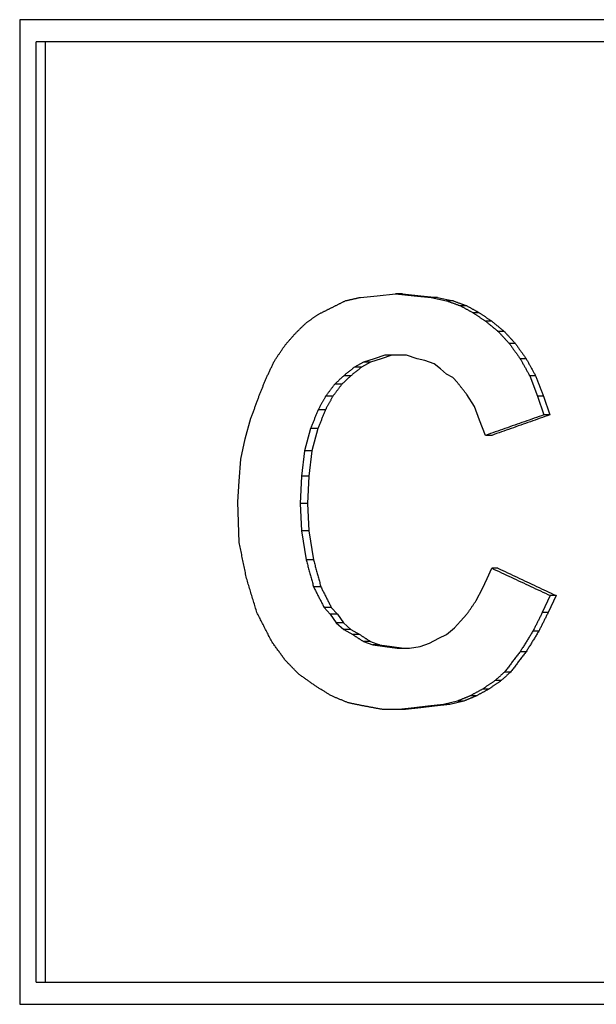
# Model space of a CAD drawing. Header units: millimetres. Extents: x 66 to 3962, y 36 to 312.
# Tile 3 of 9: x 317.32 to 321.12, y 208.27 to 214.77. Entities that reach past the tile are written whole.
import ezdxf

# ---------------------------------------------------------------- set-up
doc = ezdxf.new("R2010")
doc.units = ezdxf.units.MM
doc.layers.add('DETAIL', color=2, linetype='Continuous')

msp = doc.modelspace()

# ---------------------------------------------------------------- linework, layer by layer
at = {"layer": 'DETAIL'}
for p, q in [((317.3214, 214.7679), (317.3214, 208.2743)), ((332.7018, 214.7679), (317.3214, 214.7679)), ((332.5675, 214.6216), (317.4289, 214.6216)), ((317.4289, 208.4203), (317.4289, 214.6216)), ((317.4892, 214.6216), (317.4892, 208.4203)), ((319.568, 212.9366), (319.6788, 212.9477)), ((319.6788, 212.9477), (319.8, 212.9592)), ((319.8446, 212.9592), (319.8, 212.9592)), ((319.8, 212.9592), (319.9218, 212.9477)), ((319.8446, 212.9592), (319.9656, 212.9477)), ((319.9218, 212.9477), (320.0336, 212.9366)), ((319.9656, 212.9477), (320.0767, 212.9366)), ((320.0767, 212.9366), (320.0336, 212.9366)), ((320.0336, 212.9366), (320.1358, 212.9141)), ((320.0767, 212.9366), (320.1782, 212.9141)), ((320.1782, 212.9141), (320.1358, 212.9141)), ((320.2701, 212.8805), (320.2283, 212.8805)), ((320.3517, 212.8354), (320.3105, 212.8354)), ((320.434, 212.7792), (320.3933, 212.7792)), ((320.5161, 212.712), (320.476, 212.712)), ((320.5883, 212.6333), (320.5486, 212.6333)), ((319.7292, 212.5546), (319.6586, 212.5321)), ((319.7743, 212.5546), (319.7041, 212.5321)), ((319.8, 212.5546), (319.7292, 212.5546)), ((319.871, 212.5546), (319.8, 212.5546)), ((319.9418, 212.5321), (319.871, 212.5546)), ((319.5882, 212.5095), (319.5282, 212.4759)), ((319.5746, 212.4759), (319.5282, 212.4759)), ((319.6342, 212.5095), (319.5746, 212.4759)), ((319.6586, 212.5321), (319.5882, 212.5095)), ((319.6342, 212.5095), (319.5882, 212.5095)), ((319.7041, 212.5321), (319.6342, 212.5095)), ((319.9931, 212.521), (319.9418, 212.5321)), ((320.0541, 212.4985), (319.9931, 212.521)), ((320.0952, 212.4649), (320.0541, 212.4985)), ((320.6606, 212.5321), (320.6214, 212.5321)), ((319.505, 212.4198), (319.4581, 212.4198)), ((320.1358, 212.4308), (320.0952, 212.4649)), ((320.177, 212.4087), (320.1358, 212.4308)), ((320.2077, 212.3747), (320.177, 212.4087)), ((320.7225, 212.4198), (320.6837, 212.4198)), ((320.6837, 212.4198), (320.7359, 212.2849)), ((319.4453, 212.3636), (319.398, 212.3636)), ((319.3861, 212.2849), (319.3385, 212.2849)), ((320.321, 212.2177), (320.2696, 212.296)), ((320.7743, 212.2849), (320.7359, 212.2849)), ((320.7359, 212.2849), (320.7778, 212.1615)), ((320.7743, 212.2849), (320.816, 212.1615)), ((320.3519, 212.1275), (320.321, 212.2177)), ((319.3368, 212.1952), (319.2888, 212.1952)), ((320.816, 212.1615), (320.7778, 212.1615)), ((318.8077, 212.0042), (318.8463, 212.139)), ((320.3933, 212.0267), (320.3519, 212.1275)), ((319.2393, 212.0714), (319.1996, 211.9255)), ((319.2876, 212.0714), (319.2393, 212.0714)), ((319.2876, 212.0714), (319.2482, 211.9255)), ((320.434, 212.0267), (320.3933, 212.0267)), ((318.7783, 211.8693), (318.8077, 212.0042)), ((319.1996, 211.9255), (319.1797, 211.757)), ((319.2482, 211.9255), (319.1996, 211.9255)), ((319.2482, 211.9255), (319.2285, 211.757)), ((318.7687, 211.7234), (318.7783, 211.8693)), ((319.1797, 211.757), (319.17, 211.5771)), ((319.2285, 211.757), (319.1797, 211.757)), ((319.2285, 211.757), (319.2188, 211.5771)), ((318.7592, 211.5885), (318.7687, 211.7234)), ((318.7687, 211.3189), (318.7592, 211.5885)), ((319.2188, 211.5771), (319.17, 211.5771)), ((319.17, 211.5771), (319.1797, 211.3976)), ((319.2188, 211.5771), (319.2285, 211.3976)), ((319.2285, 211.3976), (319.1797, 211.3976)), ((319.1797, 211.3976), (319.2097, 211.2066)), ((319.2285, 211.3976), (319.2582, 211.2066)), ((319.2582, 211.2066), (319.2097, 211.2066)), ((320.4035, 211.0828), (320.4344, 211.1504)), ((320.4748, 211.1504), (320.4344, 211.1504)), ((320.3726, 211.0156), (320.4035, 211.0828)), ((319.3074, 211.0266), (319.2592, 211.0266)), ((320.3312, 210.9369), (320.3726, 211.0156)), ((320.8194, 210.9705), (320.7671, 210.8582)), ((320.8573, 210.9705), (320.8053, 210.8582)), ((320.8573, 210.9705), (320.8194, 210.9705)), ((319.376, 210.8918), (319.3283, 210.8918)), ((319.3283, 210.8918), (319.3682, 210.8471)), ((319.4157, 210.8471), (319.3682, 210.8471)), ((319.3682, 210.8471), (319.4082, 210.7909)), ((319.376, 210.8918), (319.4157, 210.8471)), ((319.4157, 210.8471), (319.4554, 210.7909)), ((320.2283, 210.802), (320.2696, 210.8471)), ((320.8053, 210.8582), (320.7671, 210.8582)), ((319.4554, 210.7909), (319.4082, 210.7909)), ((319.4082, 210.7909), (319.4581, 210.7459)), ((319.4554, 210.7909), (319.505, 210.7459)), ((320.1871, 210.7569), (320.2283, 210.802)), ((319.505, 210.7459), (319.4581, 210.7459)), ((319.4581, 210.7459), (319.5179, 210.7122)), ((319.505, 210.7459), (319.5644, 210.7122)), ((320.1358, 210.7122), (320.1871, 210.7569)), ((320.7433, 210.7344), (320.7047, 210.7344)), ((319.5644, 210.7122), (319.5179, 210.7122)), ((319.6342, 210.6672), (319.5882, 210.6672)), ((319.5882, 210.6672), (319.6487, 210.6446)), ((319.6342, 210.6672), (319.6943, 210.6446)), ((319.9622, 210.6336), (320.0236, 210.6561)), ((320.0236, 210.6561), (320.0847, 210.6897)), ((320.0847, 210.6897), (320.1358, 210.7122)), ((319.6943, 210.6446), (319.6487, 210.6446)), ((319.6487, 210.6446), (319.7292, 210.6336)), ((319.6943, 210.6446), (319.7743, 210.6336)), ((319.7292, 210.6336), (319.81, 210.6221)), ((319.7743, 210.6336), (319.8545, 210.6221)), ((319.81, 210.6221), (319.891, 210.6221)), ((319.891, 210.6221), (319.9622, 210.6336)), ((320.6606, 210.5999), (320.6214, 210.5999)), ((320.557, 210.4651), (320.5172, 210.4651)), ((320.4955, 210.4089), (320.4552, 210.4089)), ((320.4134, 210.3528), (320.3726, 210.3528)), ((320.2077, 210.2741), (320.1153, 210.2516)), ((320.2496, 210.2741), (320.1578, 210.2516)), ((320.2496, 210.2741), (320.2077, 210.2741)), ((320.3312, 210.3077), (320.2898, 210.3077)), ((319.8203, 210.2179), (319.7189, 210.2179)), ((319.9218, 210.229), (319.8203, 210.2179)), ((319.8648, 210.2179), (319.8203, 210.2179)), ((319.9656, 210.229), (319.8648, 210.2179)), ((320.0132, 210.2401), (319.9218, 210.229)), ((319.9656, 210.229), (319.9218, 210.229)), ((320.0564, 210.2401), (319.9656, 210.229)), ((320.1153, 210.2516), (320.0132, 210.2401)), ((320.1578, 210.2516), (320.0564, 210.2401)), ((320.1578, 210.2516), (320.1153, 210.2516)), ((317.4289, 208.4203), (332.5675, 208.4203)), ((317.3214, 208.2743), (332.7018, 208.2743))]:
    msp.add_line(p, q, dxfattribs=at)
at = {"layer": 'DETAIL', "flags": 128}
for points in [[(319.4679, 212.9141), (319.4721, 212.915), (319.4762, 212.9159), (319.4804, 212.9169), (319.4846, 212.9178), (319.4887, 212.9188), (319.4929, 212.9197), (319.4971, 212.9206), (319.5012, 212.9216), (319.5054, 212.9225), (319.5096, 212.9234), (319.5137, 212.9244), (319.5179, 212.9253), (319.5221, 212.9263), (319.5263, 212.9272), (319.5304, 212.9281), (319.5346, 212.9291), (319.5388, 212.93), (319.543, 212.931), (319.5471, 212.9319), (319.5513, 212.9328), (319.5555, 212.9338), (319.5597, 212.9347), (319.5638, 212.9357), (319.568, 212.9366)], [(319.2888, 212.8243), (319.2926, 212.8262), (319.2963, 212.828), (319.3, 212.8299), (319.3037, 212.8317), (319.3075, 212.8336), (319.3112, 212.8355), (319.3149, 212.8373), (319.3186, 212.8392), (319.3224, 212.841), (319.3261, 212.8429), (319.3298, 212.8448), (319.3336, 212.8466), (319.3373, 212.8485), (319.341, 212.8504), (319.3448, 212.8522), (319.3485, 212.8541), (319.3522, 212.8559), (319.356, 212.8578), (319.3597, 212.8597), (319.3635, 212.8615), (319.3672, 212.8634), (319.3709, 212.8652), (319.3747, 212.8671), (319.3784, 212.869)], [(319.3784, 212.869), (319.3821, 212.8708), (319.3859, 212.8727), (319.3896, 212.8746), (319.3933, 212.8765), (319.397, 212.8784), (319.4008, 212.8802), (319.4045, 212.8821), (319.4082, 212.884), (319.4119, 212.8859), (319.4157, 212.8877), (319.4194, 212.8896), (319.4231, 212.8915), (319.4269, 212.8934), (319.4306, 212.8953), (319.4343, 212.8971), (319.438, 212.899), (319.4418, 212.9009), (319.4455, 212.9028), (319.4492, 212.9047), (319.453, 212.9065), (319.4567, 212.9084), (319.4604, 212.9103), (319.4642, 212.9122), (319.4679, 212.9141)], [(320.1358, 212.9141), (320.1397, 212.9127), (320.1435, 212.9113), (320.1474, 212.9099), (320.1512, 212.9085), (320.1551, 212.9071), (320.1589, 212.9057), (320.1628, 212.9043), (320.1666, 212.9029), (320.1705, 212.9015), (320.1743, 212.9001), (320.1782, 212.8987), (320.182, 212.8973), (320.1859, 212.8959), (320.1897, 212.8945), (320.1936, 212.8931), (320.1975, 212.8917), (320.2013, 212.8903), (320.2052, 212.8889), (320.209, 212.8875), (320.2129, 212.8861), (320.2167, 212.8847), (320.2206, 212.8833), (320.2244, 212.8819), (320.2283, 212.8805)], [(320.1782, 212.9141), (320.1821, 212.9127), (320.1859, 212.9113), (320.1897, 212.9099), (320.1935, 212.9085), (320.1973, 212.9071), (320.2012, 212.9057), (320.205, 212.9043), (320.2088, 212.9029), (320.2126, 212.9015), (320.2165, 212.9001), (320.2203, 212.8987), (320.2241, 212.8973), (320.2279, 212.8959), (320.2318, 212.8945), (320.2356, 212.8931), (320.2394, 212.8917), (320.2433, 212.8903), (320.2471, 212.8889), (320.2509, 212.8875), (320.2548, 212.8861), (320.2586, 212.8847), (320.2624, 212.8833), (320.2662, 212.8819), (320.2701, 212.8805)], [(320.2283, 212.8805), (320.2317, 212.8786), (320.2351, 212.8767), (320.2386, 212.8748), (320.242, 212.8729), (320.2454, 212.8711), (320.2488, 212.8692), (320.2523, 212.8673), (320.2557, 212.8654), (320.2591, 212.8635), (320.2625, 212.8617), (320.266, 212.8598), (320.2694, 212.8579), (320.2728, 212.856), (320.2762, 212.8541), (320.2797, 212.8523), (320.2831, 212.8504), (320.2865, 212.8485), (320.2899, 212.8466), (320.2934, 212.8447), (320.2968, 212.8429), (320.3002, 212.841), (320.3036, 212.8391), (320.3071, 212.8372), (320.3105, 212.8354)], [(320.2701, 212.8805), (320.2735, 212.8786), (320.2769, 212.8767), (320.2803, 212.8748), (320.2837, 212.8729), (320.2871, 212.8711), (320.2905, 212.8692), (320.2939, 212.8673), (320.2973, 212.8654), (320.3007, 212.8635), (320.3041, 212.8617), (320.3075, 212.8598), (320.3109, 212.8579), (320.3143, 212.856), (320.3177, 212.8541), (320.3211, 212.8523), (320.3245, 212.8504), (320.3279, 212.8485), (320.3313, 212.8466), (320.3347, 212.8447), (320.3381, 212.8429), (320.3415, 212.841), (320.3449, 212.8391), (320.3483, 212.8372), (320.3517, 212.8354)], [(319.2097, 212.7682), (319.213, 212.7705), (319.2163, 212.7728), (319.2196, 212.7752), (319.2229, 212.7775), (319.2262, 212.7798), (319.2295, 212.7822), (319.2327, 212.7845), (319.236, 212.7869), (319.2393, 212.7892), (319.2426, 212.7915), (319.2459, 212.7939), (319.2492, 212.7962), (319.2525, 212.7986), (319.2558, 212.8009), (319.2591, 212.8032), (319.2624, 212.8056), (319.2657, 212.8079), (319.269, 212.8103), (319.2723, 212.8126), (319.2756, 212.8149), (319.2789, 212.8173), (319.2822, 212.8196), (319.2855, 212.822), (319.2888, 212.8243)], [(320.3105, 212.8354), (320.314, 212.833), (320.3174, 212.8307), (320.3208, 212.8283), (320.3243, 212.826), (320.3277, 212.8237), (320.3312, 212.8213), (320.3346, 212.819), (320.3381, 212.8166), (320.3415, 212.8143), (320.345, 212.812), (320.3484, 212.8096), (320.3519, 212.8073), (320.3553, 212.8049), (320.3588, 212.8026), (320.3622, 212.8003), (320.3657, 212.7979), (320.3692, 212.7956), (320.3726, 212.7932), (320.3761, 212.7909), (320.3795, 212.7886), (320.383, 212.7862), (320.3864, 212.7839), (320.3899, 212.7815), (320.3933, 212.7792)], [(320.3517, 212.8354), (320.3552, 212.833), (320.3586, 212.8307), (320.362, 212.8283), (320.3654, 212.826), (320.3689, 212.8237), (320.3723, 212.8213), (320.3757, 212.819), (320.3791, 212.8166), (320.3826, 212.8143), (320.386, 212.812), (320.3894, 212.8096), (320.3929, 212.8073), (320.3963, 212.8049), (320.3997, 212.8026), (320.4031, 212.8003), (320.4066, 212.7979), (320.41, 212.7956), (320.4134, 212.7932), (320.4169, 212.7909), (320.4203, 212.7886), (320.4237, 212.7862), (320.4272, 212.7839), (320.4306, 212.7815), (320.434, 212.7792)], [(319.1405, 212.7005), (319.1434, 212.7033), (319.1463, 212.7061), (319.1492, 212.709), (319.152, 212.7118), (319.1549, 212.7146), (319.1578, 212.7174), (319.1607, 212.7202), (319.1636, 212.7231), (319.1664, 212.7259), (319.1693, 212.7287), (319.1722, 212.7315), (319.1751, 212.7343), (319.178, 212.7371), (319.1808, 212.74), (319.1837, 212.7428), (319.1866, 212.7456), (319.1895, 212.7484), (319.1924, 212.7512), (319.1953, 212.7541), (319.1982, 212.7569), (319.201, 212.7597), (319.2039, 212.7625), (319.2068, 212.7653), (319.2097, 212.7682)], [(320.3933, 212.7792), (320.3968, 212.7764), (320.4002, 212.7736), (320.4037, 212.7708), (320.4071, 212.768), (320.4105, 212.7652), (320.414, 212.7624), (320.4174, 212.7596), (320.4209, 212.7568), (320.4243, 212.754), (320.4277, 212.7512), (320.4312, 212.7484), (320.4346, 212.7456), (320.4381, 212.7428), (320.4415, 212.74), (320.445, 212.7372), (320.4484, 212.7344), (320.4519, 212.7316), (320.4553, 212.7288), (320.4587, 212.726), (320.4622, 212.7232), (320.4656, 212.7204), (320.4691, 212.7176), (320.4725, 212.7148), (320.476, 212.712)], [(320.434, 212.7792), (320.4374, 212.7764), (320.4409, 212.7736), (320.4443, 212.7708), (320.4477, 212.768), (320.4511, 212.7652), (320.4545, 212.7624), (320.4579, 212.7596), (320.4614, 212.7568), (320.4648, 212.754), (320.4682, 212.7512), (320.4716, 212.7484), (320.475, 212.7456), (320.4785, 212.7428), (320.4819, 212.74), (320.4853, 212.7372), (320.4887, 212.7344), (320.4922, 212.7316), (320.4956, 212.7288), (320.499, 212.726), (320.5024, 212.7232), (320.5058, 212.7204), (320.5093, 212.7176), (320.5127, 212.7148), (320.5161, 212.712)], [(319.0716, 212.6218), (319.0744, 212.6251), (319.0773, 212.6284), (319.0802, 212.6316), (319.083, 212.6349), (319.0859, 212.6382), (319.0888, 212.6415), (319.0916, 212.6448), (319.0945, 212.648), (319.0974, 212.6513), (319.1003, 212.6546), (319.1031, 212.6579), (319.106, 212.6612), (319.1089, 212.6644), (319.1118, 212.6677), (319.1146, 212.671), (319.1175, 212.6743), (319.1204, 212.6776), (319.1233, 212.6808), (319.1261, 212.6841), (319.129, 212.6874), (319.1319, 212.6907), (319.1348, 212.6939), (319.1376, 212.6972), (319.1405, 212.7005)], [(320.476, 212.712), (320.479, 212.7087), (320.482, 212.7054), (320.4851, 212.7022), (320.4881, 212.6989), (320.4911, 212.6956), (320.4941, 212.6923), (320.4972, 212.689), (320.5002, 212.6858), (320.5032, 212.6825), (320.5062, 212.6792), (320.5093, 212.6759), (320.5123, 212.6727), (320.5153, 212.6694), (320.5183, 212.6661), (320.5214, 212.6628), (320.5244, 212.6595), (320.5274, 212.6563), (320.5305, 212.653), (320.5335, 212.6497), (320.5365, 212.6464), (320.5395, 212.6431), (320.5426, 212.6399), (320.5456, 212.6366), (320.5486, 212.6333)], [(320.5161, 212.712), (320.5191, 212.7087), (320.5221, 212.7054), (320.5251, 212.7022), (320.5281, 212.6989), (320.5311, 212.6956), (320.5341, 212.6923), (320.5371, 212.689), (320.5402, 212.6858), (320.5432, 212.6825), (320.5462, 212.6792), (320.5492, 212.6759), (320.5522, 212.6727), (320.5552, 212.6694), (320.5582, 212.6661), (320.5612, 212.6628), (320.5642, 212.6595), (320.5672, 212.6563), (320.5702, 212.653), (320.5732, 212.6497), (320.5762, 212.6464), (320.5793, 212.6431), (320.5823, 212.6399), (320.5853, 212.6366), (320.5883, 212.6333)], [(319.0028, 212.521), (319.0057, 212.5252), (319.0085, 212.5294), (319.0114, 212.5336), (319.0142, 212.5378), (319.0171, 212.542), (319.02, 212.5462), (319.0228, 212.5504), (319.0257, 212.5546), (319.0286, 212.5588), (319.0314, 212.563), (319.0343, 212.5672), (319.0371, 212.5714), (319.04, 212.5756), (319.0429, 212.5798), (319.0457, 212.584), (319.0486, 212.5882), (319.0515, 212.5924), (319.0543, 212.5966), (319.0572, 212.6008), (319.0601, 212.605), (319.0629, 212.6092), (319.0658, 212.6134), (319.0687, 212.6176), (319.0716, 212.6218)], [(320.5486, 212.6333), (320.5517, 212.6291), (320.5547, 212.6249), (320.5577, 212.6206), (320.5608, 212.6164), (320.5638, 212.6122), (320.5668, 212.608), (320.5698, 212.6038), (320.5729, 212.5996), (320.5759, 212.5953), (320.5789, 212.5911), (320.582, 212.5869), (320.585, 212.5827), (320.588, 212.5785), (320.5911, 212.5742), (320.5941, 212.57), (320.5972, 212.5658), (320.6002, 212.5616), (320.6032, 212.5574), (320.6063, 212.5531), (320.6093, 212.5489), (320.6123, 212.5447), (320.6154, 212.5405), (320.6184, 212.5363), (320.6214, 212.5321)], [(320.5883, 212.6333), (320.5913, 212.6291), (320.5943, 212.6249), (320.5973, 212.6206), (320.6003, 212.6164), (320.6033, 212.6122), (320.6063, 212.608), (320.6094, 212.6038), (320.6124, 212.5996), (320.6154, 212.5953), (320.6184, 212.5911), (320.6214, 212.5869), (320.6244, 212.5827), (320.6274, 212.5785), (320.6305, 212.5742), (320.6335, 212.57), (320.6365, 212.5658), (320.6395, 212.5616), (320.6425, 212.5574), (320.6455, 212.5531), (320.6485, 212.5489), (320.6516, 212.5447), (320.6546, 212.5405), (320.6576, 212.5363), (320.6606, 212.5321)], [(318.9439, 212.3972), (318.9463, 212.4024), (318.9488, 212.4075), (318.9512, 212.4127), (318.9537, 212.4178), (318.9561, 212.423), (318.9586, 212.4282), (318.961, 212.4333), (318.9635, 212.4385), (318.9659, 212.4436), (318.9684, 212.4488), (318.9708, 212.4539), (318.9733, 212.4591), (318.9758, 212.4643), (318.9782, 212.4694), (318.9807, 212.4746), (318.9831, 212.4797), (318.9856, 212.4849), (318.988, 212.4901), (318.9905, 212.4952), (318.993, 212.5004), (318.9954, 212.5055), (318.9979, 212.5107), (319.0003, 212.5158), (319.0028, 212.521)], [(319.5282, 212.4759), (319.5252, 212.4736), (319.5223, 212.4712), (319.5194, 212.4689), (319.5165, 212.4665), (319.5135, 212.4642), (319.5106, 212.4619), (319.5077, 212.4595), (319.5048, 212.4572), (319.5019, 212.4548), (319.4989, 212.4525), (319.496, 212.4502), (319.4931, 212.4478), (319.4902, 212.4455), (319.4873, 212.4431), (319.4843, 212.4408), (319.4814, 212.4385), (319.4785, 212.4361), (319.4756, 212.4338), (319.4727, 212.4315), (319.4698, 212.4291), (319.4668, 212.4268), (319.4639, 212.4244), (319.461, 212.4221), (319.4581, 212.4198)], [(319.5746, 212.4759), (319.5717, 212.4736), (319.5688, 212.4712), (319.5659, 212.4689), (319.563, 212.4665), (319.5601, 212.4642), (319.5572, 212.4619), (319.5543, 212.4595), (319.5514, 212.4572), (319.5484, 212.4548), (319.5455, 212.4525), (319.5426, 212.4502), (319.5397, 212.4478), (319.5368, 212.4455), (319.5339, 212.4431), (319.531, 212.4408), (319.5281, 212.4385), (319.5252, 212.4361), (319.5223, 212.4338), (319.5195, 212.4315), (319.5166, 212.4291), (319.5137, 212.4268), (319.5108, 212.4244), (319.5079, 212.4221), (319.505, 212.4198)], [(320.6214, 212.5321), (320.624, 212.5274), (320.6266, 212.5227), (320.6292, 212.518), (320.6318, 212.5133), (320.6344, 212.5087), (320.637, 212.504), (320.6396, 212.4993), (320.6422, 212.4946), (320.6448, 212.4899), (320.6474, 212.4853), (320.65, 212.4806), (320.6526, 212.4759), (320.6552, 212.4712), (320.6578, 212.4665), (320.6604, 212.4619), (320.663, 212.4572), (320.6656, 212.4525), (320.6682, 212.4478), (320.6708, 212.4431), (320.6733, 212.4385), (320.6759, 212.4338), (320.6785, 212.4291), (320.6811, 212.4244), (320.6837, 212.4198)], [(320.6606, 212.5321), (320.6632, 212.5274), (320.6658, 212.5227), (320.6683, 212.518), (320.6709, 212.5133), (320.6735, 212.5087), (320.6761, 212.504), (320.6786, 212.4993), (320.6812, 212.4946), (320.6838, 212.4899), (320.6864, 212.4853), (320.689, 212.4806), (320.6915, 212.4759), (320.6941, 212.4712), (320.6967, 212.4665), (320.6993, 212.4619), (320.7019, 212.4572), (320.7044, 212.4525), (320.707, 212.4478), (320.7096, 212.4431), (320.7122, 212.4385), (320.7148, 212.4338), (320.7173, 212.4291), (320.7199, 212.4244), (320.7225, 212.4198)], [(319.4581, 212.4198), (319.4556, 212.4174), (319.4531, 212.4151), (319.4506, 212.4127), (319.4481, 212.4104), (319.4456, 212.4081), (319.4431, 212.4057), (319.4406, 212.4034), (319.438, 212.401), (319.4355, 212.3987), (319.433, 212.3964), (319.4305, 212.394), (319.428, 212.3917), (319.4255, 212.3893), (319.423, 212.387), (319.4205, 212.3847), (319.418, 212.3823), (319.4155, 212.38), (319.413, 212.3776), (319.4105, 212.3753), (319.408, 212.373), (319.4055, 212.3706), (319.403, 212.3683), (319.4005, 212.3659), (319.398, 212.3636)], [(319.505, 212.4198), (319.5025, 212.4174), (319.5, 212.4151), (319.4975, 212.4127), (319.495, 212.4104), (319.4925, 212.4081), (319.49, 212.4057), (319.4875, 212.4034), (319.4851, 212.401), (319.4826, 212.3987), (319.4801, 212.3964), (319.4776, 212.394), (319.4751, 212.3917), (319.4726, 212.3893), (319.4701, 212.387), (319.4676, 212.3847), (319.4652, 212.3823), (319.4627, 212.38), (319.4602, 212.3776), (319.4577, 212.3753), (319.4552, 212.373), (319.4527, 212.3706), (319.4503, 212.3683), (319.4478, 212.3659), (319.4453, 212.3636)], [(320.7225, 212.4198), (320.7247, 212.4141), (320.7268, 212.4085), (320.729, 212.4029), (320.7311, 212.3973), (320.7333, 212.3917), (320.7354, 212.386), (320.7376, 212.3804), (320.7398, 212.3748), (320.7419, 212.3692), (320.7441, 212.3636), (320.7462, 212.3579), (320.7484, 212.3523), (320.7506, 212.3467), (320.7527, 212.3411), (320.7549, 212.3355), (320.757, 212.3299), (320.7592, 212.3242), (320.7613, 212.3186), (320.7635, 212.313), (320.7657, 212.3074), (320.7678, 212.3018), (320.77, 212.2961), (320.7721, 212.2905), (320.7743, 212.2849)], [(318.895, 212.2739), (318.8971, 212.279), (318.8991, 212.2841), (318.9011, 212.2893), (318.9032, 212.2944), (318.9052, 212.2995), (318.9072, 212.3047), (318.9093, 212.3098), (318.9113, 212.315), (318.9133, 212.3201), (318.9154, 212.3252), (318.9174, 212.3304), (318.9194, 212.3355), (318.9215, 212.3407), (318.9235, 212.3458), (318.9255, 212.3509), (318.9276, 212.3561), (318.9296, 212.3612), (318.9316, 212.3664), (318.9337, 212.3715), (318.9357, 212.3766), (318.9377, 212.3818), (318.9398, 212.3869), (318.9418, 212.3921), (318.9439, 212.3972)], [(319.398, 212.3636), (319.3955, 212.3603), (319.393, 212.357), (319.3906, 212.3538), (319.3881, 212.3505), (319.3856, 212.3472), (319.3831, 212.3439), (319.3806, 212.3406), (319.3781, 212.3374), (319.3757, 212.3341), (319.3732, 212.3308), (319.3707, 212.3275), (319.3682, 212.3243), (319.3657, 212.321), (319.3633, 212.3177), (319.3608, 212.3144), (319.3583, 212.3111), (319.3558, 212.3079), (319.3533, 212.3046), (319.3509, 212.3013), (319.3484, 212.298), (319.3459, 212.2947), (319.3434, 212.2915), (319.3409, 212.2882), (319.3385, 212.2849)], [(319.4453, 212.3636), (319.4428, 212.3603), (319.4403, 212.357), (319.4379, 212.3538), (319.4354, 212.3505), (319.4329, 212.3472), (319.4305, 212.3439), (319.428, 212.3406), (319.4256, 212.3374), (319.4231, 212.3341), (319.4206, 212.3308), (319.4182, 212.3275), (319.4157, 212.3243), (319.4132, 212.321), (319.4108, 212.3177), (319.4083, 212.3144), (319.4058, 212.3111), (319.4034, 212.3079), (319.4009, 212.3046), (319.3984, 212.3013), (319.396, 212.298), (319.3935, 212.2947), (319.3911, 212.2915), (319.3886, 212.2882), (319.3861, 212.2849)], [(320.2696, 212.296), (320.267, 212.2992), (320.2644, 212.3025), (320.2618, 212.3058), (320.2593, 212.3091), (320.2567, 212.3124), (320.2541, 212.3156), (320.2515, 212.3189), (320.2489, 212.3222), (320.2464, 212.3255), (320.2438, 212.3287), (320.2412, 212.332), (320.2386, 212.3353), (320.236, 212.3386), (320.2335, 212.3419), (320.2309, 212.3451), (320.2283, 212.3484), (320.2257, 212.3517), (320.2232, 212.355), (320.2206, 212.3583), (320.218, 212.3615), (320.2154, 212.3648), (320.2128, 212.3681), (320.2103, 212.3714), (320.2077, 212.3747)], [(319.3385, 212.2849), (319.3364, 212.2812), (319.3343, 212.2774), (319.3323, 212.2737), (319.3302, 212.2699), (319.3281, 212.2662), (319.326, 212.2625), (319.324, 212.2587), (319.3219, 212.255), (319.3198, 212.2512), (319.3178, 212.2475), (319.3157, 212.2438), (319.3136, 212.24), (319.3116, 212.2363), (319.3095, 212.2325), (319.3074, 212.2288), (319.3054, 212.2251), (319.3033, 212.2213), (319.3012, 212.2176), (319.2992, 212.2139), (319.2971, 212.2101), (319.295, 212.2064), (319.293, 212.2026), (319.2909, 212.1989), (319.2888, 212.1952)], [(319.3861, 212.2849), (319.3841, 212.2812), (319.382, 212.2774), (319.38, 212.2737), (319.3779, 212.2699), (319.3759, 212.2662), (319.3738, 212.2625), (319.3717, 212.2587), (319.3697, 212.255), (319.3676, 212.2512), (319.3656, 212.2475), (319.3635, 212.2438), (319.3615, 212.24), (319.3594, 212.2363), (319.3574, 212.2325), (319.3553, 212.2288), (319.3533, 212.2251), (319.3512, 212.2213), (319.3491, 212.2176), (319.3471, 212.2139), (319.345, 212.2101), (319.343, 212.2064), (319.3409, 212.2026), (319.3389, 212.1989), (319.3368, 212.1952)], [(318.8463, 212.139), (318.8484, 212.1446), (318.8504, 212.1502), (318.8524, 212.1559), (318.8545, 212.1615), (318.8565, 212.1671), (318.8585, 212.1727), (318.8605, 212.1783), (318.8626, 212.184), (318.8646, 212.1896), (318.8666, 212.1952), (318.8687, 212.2008), (318.8707, 212.2064), (318.8727, 212.212), (318.8747, 212.2177), (318.8768, 212.2233), (318.8788, 212.2289), (318.8808, 212.2345), (318.8829, 212.2401), (318.8849, 212.2458), (318.8869, 212.2514), (318.889, 212.257), (318.891, 212.2626), (318.893, 212.2682), (318.895, 212.2739)], [(319.2888, 212.1952), (319.2868, 212.19), (319.2847, 212.1848), (319.2826, 212.1797), (319.2806, 212.1745), (319.2785, 212.1694), (319.2764, 212.1642), (319.2744, 212.159), (319.2723, 212.1539), (319.2702, 212.1487), (319.2682, 212.1436), (319.2661, 212.1384), (319.264, 212.1333), (319.262, 212.1281), (319.2599, 212.1229), (319.2579, 212.1178), (319.2558, 212.1126), (319.2537, 212.1075), (319.2517, 212.1023), (319.2496, 212.0971), (319.2475, 212.092), (319.2455, 212.0868), (319.2434, 212.0817), (319.2414, 212.0765), (319.2393, 212.0714)], [(319.3368, 212.1952), (319.3348, 212.19), (319.3327, 212.1848), (319.3307, 212.1797), (319.3286, 212.1745), (319.3266, 212.1694), (319.3245, 212.1642), (319.3225, 212.159), (319.3204, 212.1539), (319.3184, 212.1487), (319.3163, 212.1436), (319.3143, 212.1384), (319.3122, 212.1333), (319.3102, 212.1281), (319.3081, 212.1229), (319.3061, 212.1178), (319.304, 212.1126), (319.302, 212.1075), (319.2999, 212.1023), (319.2979, 212.0971), (319.2958, 212.092), (319.2938, 212.0868), (319.2917, 212.0817), (319.2897, 212.0765), (319.2876, 212.0714)], [(320.7778, 212.1615), (320.7617, 212.1559), (320.7456, 212.1503), (320.7295, 212.1447), (320.7134, 212.1391), (320.6974, 212.1335), (320.6813, 212.1278), (320.6652, 212.1222), (320.6492, 212.1166), (320.6331, 212.111), (320.6171, 212.1054), (320.601, 212.0997), (320.585, 212.0941), (320.569, 212.0885), (320.553, 212.0829), (320.537, 212.0773), (320.521, 212.0717), (320.505, 212.066), (320.489, 212.0604), (320.4731, 212.0548), (320.4571, 212.0492), (320.4411, 212.0436), (320.4252, 212.0379), (320.4093, 212.0323), (320.3933, 212.0267)], [(320.816, 212.1615), (320.8, 212.1559), (320.784, 212.1503), (320.768, 212.1447), (320.752, 212.1391), (320.736, 212.1335), (320.7201, 212.1278), (320.7041, 212.1222), (320.6881, 212.1166), (320.6722, 212.111), (320.6563, 212.1054), (320.6403, 212.0997), (320.6244, 212.0941), (320.6085, 212.0885), (320.5926, 212.0829), (320.5767, 212.0773), (320.5608, 212.0717), (320.545, 212.066), (320.5291, 212.0604), (320.5132, 212.0548), (320.4974, 212.0492), (320.4815, 212.0436), (320.4657, 212.0379), (320.4498, 212.0323), (320.434, 212.0267)], [(318.8173, 211.0828), (318.8152, 211.0926), (318.8132, 211.1024), (318.8112, 211.1123), (318.8092, 211.1221), (318.8071, 211.1319), (318.8051, 211.1418), (318.8031, 211.1516), (318.8011, 211.1615), (318.799, 211.1713), (318.797, 211.1811), (318.795, 211.191), (318.793, 211.2008), (318.791, 211.2106), (318.7889, 211.2205), (318.7869, 211.2303), (318.7849, 211.2402), (318.7829, 211.25), (318.7809, 211.2598), (318.7788, 211.2697), (318.7768, 211.2795), (318.7748, 211.2893), (318.7728, 211.2992), (318.7708, 211.309), (318.7687, 211.3189)], [(319.2097, 211.2066), (319.2118, 211.1991), (319.2138, 211.1916), (319.2159, 211.1841), (319.2179, 211.1766), (319.22, 211.1691), (319.2221, 211.1616), (319.2241, 211.1541), (319.2262, 211.1466), (319.2282, 211.1391), (319.2303, 211.1316), (319.2324, 211.1241), (319.2344, 211.1166), (319.2365, 211.1091), (319.2385, 211.1016), (319.2406, 211.0941), (319.2427, 211.0866), (319.2447, 211.0791), (319.2468, 211.0716), (319.2489, 211.0641), (319.2509, 211.0566), (319.253, 211.0491), (319.255, 211.0416), (319.2571, 211.0341), (319.2592, 211.0266)], [(319.2582, 211.2066), (319.2603, 211.1991), (319.2623, 211.1916), (319.2644, 211.1841), (319.2664, 211.1766), (319.2684, 211.1691), (319.2705, 211.1616), (319.2725, 211.1541), (319.2746, 211.1466), (319.2766, 211.1391), (319.2787, 211.1316), (319.2807, 211.1241), (319.2828, 211.1166), (319.2848, 211.1091), (319.2869, 211.1016), (319.2889, 211.0941), (319.291, 211.0866), (319.293, 211.0791), (319.2951, 211.0716), (319.2971, 211.0641), (319.2992, 211.0566), (319.3012, 211.0491), (319.3033, 211.0416), (319.3053, 211.0341), (319.3074, 211.0266)], [(320.4344, 211.1504), (320.4504, 211.1429), (320.4663, 211.1354), (320.4823, 211.1279), (320.4983, 211.1204), (320.5143, 211.1129), (320.5302, 211.1054), (320.5462, 211.0979), (320.5623, 211.0904), (320.5783, 211.0829), (320.5943, 211.0754), (320.6103, 211.0679), (320.6264, 211.0604), (320.6424, 211.0529), (320.6585, 211.0454), (320.6745, 211.0379), (320.6906, 211.0304), (320.7067, 211.0229), (320.7227, 211.0154), (320.7388, 211.0079), (320.7549, 211.0004), (320.771, 210.9929), (320.7872, 210.9854), (320.8033, 210.978), (320.8194, 210.9705)], [(320.4748, 211.1504), (320.4907, 211.1429), (320.5065, 211.1354), (320.5224, 211.1279), (320.5383, 211.1204), (320.5541, 211.1129), (320.57, 211.1054), (320.5859, 211.0979), (320.6018, 211.0904), (320.6177, 211.0829), (320.6336, 211.0754), (320.6496, 211.0679), (320.6655, 211.0604), (320.6814, 211.0529), (320.6974, 211.0454), (320.7133, 211.0379), (320.7293, 211.0304), (320.7453, 211.0229), (320.7612, 211.0154), (320.7772, 211.0079), (320.7932, 211.0004), (320.8092, 210.9929), (320.8252, 210.9854), (320.8412, 210.978), (320.8573, 210.9705)], [(318.8855, 210.8582), (318.8826, 210.8675), (318.8798, 210.8769), (318.8769, 210.8862), (318.8741, 210.8956), (318.8712, 210.9049), (318.8684, 210.9143), (318.8655, 210.9237), (318.8627, 210.933), (318.8599, 210.9424), (318.857, 210.9517), (318.8542, 210.9611), (318.8513, 210.9705), (318.8485, 210.9798), (318.8456, 210.9892), (318.8428, 210.9985), (318.84, 211.0079), (318.8371, 211.0172), (318.8343, 211.0266), (318.8314, 211.036), (318.8286, 211.0453), (318.8258, 211.0547), (318.8229, 211.064), (318.8201, 211.0734), (318.8173, 211.0828)], [(319.2592, 211.0266), (319.262, 211.021), (319.2649, 211.0154), (319.2678, 211.0097), (319.2707, 211.0041), (319.2736, 210.9985), (319.2764, 210.9929), (319.2793, 210.9873), (319.2822, 210.9817), (319.2851, 210.976), (319.2879, 210.9704), (319.2908, 210.9648), (319.2937, 210.9592), (319.2966, 210.9536), (319.2995, 210.9479), (319.3024, 210.9423), (319.3052, 210.9367), (319.3081, 210.9311), (319.311, 210.9255), (319.3139, 210.9198), (319.3168, 210.9142), (319.3196, 210.9086), (319.3225, 210.903), (319.3254, 210.8974), (319.3283, 210.8918)], [(319.3074, 211.0266), (319.3102, 211.021), (319.3131, 211.0154), (319.3159, 211.0097), (319.3188, 211.0041), (319.3217, 210.9985), (319.3245, 210.9929), (319.3274, 210.9873), (319.3302, 210.9817), (319.3331, 210.976), (319.336, 210.9704), (319.3388, 210.9648), (319.3417, 210.9592), (319.3445, 210.9536), (319.3474, 210.9479), (319.3503, 210.9423), (319.3531, 210.9367), (319.356, 210.9311), (319.3588, 210.9255), (319.3617, 210.9198), (319.3646, 210.9142), (319.3674, 210.9086), (319.3703, 210.903), (319.3732, 210.8974), (319.376, 210.8918)], [(320.2696, 210.8471), (320.2721, 210.8508), (320.2747, 210.8546), (320.2773, 210.8583), (320.2798, 210.8621), (320.2824, 210.8658), (320.285, 210.8695), (320.2875, 210.8733), (320.2901, 210.877), (320.2927, 210.8808), (320.2952, 210.8845), (320.2978, 210.8882), (320.3004, 210.892), (320.3029, 210.8957), (320.3055, 210.8995), (320.3081, 210.9032), (320.3106, 210.9069), (320.3132, 210.9107), (320.3158, 210.9144), (320.3183, 210.9182), (320.3209, 210.9219), (320.3235, 210.9256), (320.3261, 210.9294), (320.3286, 210.9331), (320.3312, 210.9369)], [(318.9831, 210.6672), (318.9791, 210.6751), (318.975, 210.6831), (318.9709, 210.691), (318.9668, 210.699), (318.9627, 210.7069), (318.9587, 210.7149), (318.9546, 210.7229), (318.9505, 210.7308), (318.9465, 210.7388), (318.9424, 210.7467), (318.9383, 210.7547), (318.9342, 210.7627), (318.9302, 210.7706), (318.9261, 210.7786), (318.922, 210.7865), (318.918, 210.7945), (318.9139, 210.8024), (318.9098, 210.8104), (318.9058, 210.8184), (318.9017, 210.8263), (318.8976, 210.8343), (318.8936, 210.8422), (318.8895, 210.8502), (318.8855, 210.8582)], [(320.7671, 210.8582), (320.7645, 210.853), (320.7619, 210.8478), (320.7593, 210.8427), (320.7567, 210.8375), (320.7541, 210.8324), (320.7515, 210.8272), (320.7489, 210.822), (320.7463, 210.8169), (320.7437, 210.8117), (320.7411, 210.8066), (320.7385, 210.8014), (320.7359, 210.7963), (320.7333, 210.7911), (320.7307, 210.7859), (320.7281, 210.7808), (320.7255, 210.7756), (320.7229, 210.7705), (320.7203, 210.7653), (320.7177, 210.7601), (320.7151, 210.755), (320.7125, 210.7498), (320.7099, 210.7447), (320.7073, 210.7395), (320.7047, 210.7344)], [(320.8053, 210.8582), (320.8028, 210.853), (320.8002, 210.8478), (320.7976, 210.8427), (320.795, 210.8375), (320.7924, 210.8324), (320.7898, 210.8272), (320.7872, 210.822), (320.7846, 210.8169), (320.7821, 210.8117), (320.7795, 210.8066), (320.7769, 210.8014), (320.7743, 210.7963), (320.7717, 210.7911), (320.7691, 210.7859), (320.7665, 210.7808), (320.764, 210.7756), (320.7614, 210.7705), (320.7588, 210.7653), (320.7562, 210.7601), (320.7536, 210.755), (320.751, 210.7498), (320.7485, 210.7447), (320.7459, 210.7395), (320.7433, 210.7344)], [(320.7047, 210.7344), (320.7012, 210.7288), (320.6977, 210.7232), (320.6943, 210.7176), (320.6908, 210.712), (320.6873, 210.7064), (320.6838, 210.7008), (320.6804, 210.6952), (320.6769, 210.6896), (320.6734, 210.684), (320.67, 210.6784), (320.6665, 210.6728), (320.663, 210.6672), (320.6596, 210.6616), (320.6561, 210.656), (320.6526, 210.6504), (320.6492, 210.6448), (320.6457, 210.6392), (320.6422, 210.6336), (320.6388, 210.628), (320.6353, 210.6224), (320.6318, 210.6167), (320.6284, 210.6111), (320.6249, 210.6055), (320.6214, 210.5999)], [(320.7433, 210.7344), (320.7398, 210.7288), (320.7364, 210.7232), (320.7329, 210.7176), (320.7295, 210.712), (320.7261, 210.7064), (320.7226, 210.7008), (320.7192, 210.6952), (320.7157, 210.6896), (320.7123, 210.684), (320.7088, 210.6784), (320.7054, 210.6728), (320.7019, 210.6672), (320.6985, 210.6616), (320.695, 210.656), (320.6916, 210.6504), (320.6881, 210.6448), (320.6847, 210.6392), (320.6813, 210.6336), (320.6778, 210.628), (320.6744, 210.6224), (320.6709, 210.6167), (320.6675, 210.6111), (320.6641, 210.6055), (320.6606, 210.5999)], [(319.0716, 210.5438), (319.0679, 210.5489), (319.0642, 210.5541), (319.0605, 210.5592), (319.0568, 210.5644), (319.0531, 210.5695), (319.0494, 210.5746), (319.0457, 210.5798), (319.042, 210.5849), (319.0384, 210.5901), (319.0347, 210.5952), (319.031, 210.6003), (319.0273, 210.6055), (319.0236, 210.6106), (319.0199, 210.6158), (319.0162, 210.6209), (319.0126, 210.626), (319.0089, 210.6312), (319.0052, 210.6363), (319.0015, 210.6415), (318.9978, 210.6466), (318.9942, 210.6517), (318.9905, 210.6569), (318.9868, 210.662), (318.9831, 210.6672)], [(319.5179, 210.7122), (319.5208, 210.7104), (319.5238, 210.7085), (319.5267, 210.7066), (319.5296, 210.7047), (319.5325, 210.7029), (319.5355, 210.701), (319.5384, 210.6991), (319.5413, 210.6972), (319.5442, 210.6953), (319.5472, 210.6935), (319.5501, 210.6916), (319.553, 210.6897), (319.5559, 210.6878), (319.5589, 210.6859), (319.5618, 210.6841), (319.5647, 210.6822), (319.5677, 210.6803), (319.5706, 210.6784), (319.5735, 210.6765), (319.5764, 210.6747), (319.5794, 210.6728), (319.5823, 210.6709), (319.5852, 210.669), (319.5882, 210.6672)], [(319.5644, 210.7122), (319.5673, 210.7104), (319.5702, 210.7085), (319.5731, 210.7066), (319.576, 210.7047), (319.5789, 210.7029), (319.5818, 210.701), (319.5847, 210.6991), (319.5876, 210.6972), (319.5905, 210.6953), (319.5934, 210.6935), (319.5964, 210.6916), (319.5993, 210.6897), (319.6022, 210.6878), (319.6051, 210.6859), (319.608, 210.6841), (319.6109, 210.6822), (319.6138, 210.6803), (319.6167, 210.6784), (319.6196, 210.6765), (319.6225, 210.6747), (319.6254, 210.6728), (319.6284, 210.6709), (319.6313, 210.669), (319.6342, 210.6672)], [(320.6214, 210.5999), (320.6171, 210.5943), (320.6127, 210.5887), (320.6084, 210.5831), (320.604, 210.5775), (320.5997, 210.5719), (320.5953, 210.5662), (320.591, 210.5606), (320.5866, 210.555), (320.5823, 210.5494), (320.578, 210.5438), (320.5736, 210.5381), (320.5693, 210.5325), (320.5649, 210.5269), (320.5606, 210.5213), (320.5562, 210.5157), (320.5519, 210.51), (320.5476, 210.5044), (320.5432, 210.4988), (320.5389, 210.4932), (320.5345, 210.4876), (320.5302, 210.482), (320.5259, 210.4763), (320.5215, 210.4707), (320.5172, 210.4651)], [(320.6606, 210.5999), (320.6563, 210.5943), (320.652, 210.5887), (320.6476, 210.5831), (320.6433, 210.5775), (320.639, 210.5719), (320.6347, 210.5662), (320.6304, 210.5606), (320.6261, 210.555), (320.6217, 210.5494), (320.6174, 210.5438), (320.6131, 210.5381), (320.6088, 210.5325), (320.6045, 210.5269), (320.6002, 210.5213), (320.5958, 210.5157), (320.5915, 210.51), (320.5872, 210.5044), (320.5829, 210.4988), (320.5786, 210.4932), (320.5743, 210.4876), (320.57, 210.482), (320.5657, 210.4763), (320.5614, 210.4707), (320.557, 210.4651)], [(319.1599, 210.4536), (319.1562, 210.4574), (319.1526, 210.4611), (319.1489, 210.4649), (319.1452, 210.4686), (319.1415, 210.4724), (319.1378, 210.4762), (319.1341, 210.4799), (319.1304, 210.4837), (319.1268, 210.4874), (319.1231, 210.4912), (319.1194, 210.4949), (319.1157, 210.4987), (319.112, 210.5025), (319.1083, 210.5062), (319.1047, 210.51), (319.101, 210.5137), (319.0973, 210.5175), (319.0936, 210.5213), (319.0899, 210.525), (319.0863, 210.5288), (319.0826, 210.5325), (319.0789, 210.5363), (319.0752, 210.54), (319.0716, 210.5438)], [(320.5172, 210.4651), (320.5146, 210.4628), (320.512, 210.4604), (320.5094, 210.4581), (320.5068, 210.4557), (320.5043, 210.4534), (320.5017, 210.4511), (320.4991, 210.4487), (320.4965, 210.4464), (320.4939, 210.444), (320.4913, 210.4417), (320.4888, 210.4394), (320.4862, 210.437), (320.4836, 210.4347), (320.481, 210.4323), (320.4784, 210.43), (320.4758, 210.4277), (320.4733, 210.4253), (320.4707, 210.423), (320.4681, 210.4206), (320.4655, 210.4183), (320.4629, 210.416), (320.4604, 210.4136), (320.4578, 210.4113), (320.4552, 210.4089)], [(320.557, 210.4651), (320.5545, 210.4628), (320.5519, 210.4604), (320.5493, 210.4581), (320.5468, 210.4557), (320.5442, 210.4534), (320.5416, 210.4511), (320.5391, 210.4487), (320.5365, 210.4464), (320.5339, 210.444), (320.5314, 210.4417), (320.5288, 210.4394), (320.5262, 210.437), (320.5237, 210.4347), (320.5211, 210.4323), (320.5185, 210.43), (320.516, 210.4277), (320.5134, 210.4253), (320.5109, 210.423), (320.5083, 210.4206), (320.5057, 210.4183), (320.5032, 210.416), (320.5006, 210.4136), (320.498, 210.4113), (320.4955, 210.4089)], [(319.2689, 210.3749), (319.2644, 210.3782), (319.2598, 210.3815), (319.2553, 210.3847), (319.2507, 210.388), (319.2462, 210.3913), (319.2416, 210.3946), (319.2371, 210.3979), (319.2325, 210.4011), (319.228, 210.4044), (319.2234, 210.4077), (319.2189, 210.411), (319.2144, 210.4143), (319.2098, 210.4175), (319.2053, 210.4208), (319.2007, 210.4241), (319.1962, 210.4274), (319.1917, 210.4306), (319.1871, 210.4339), (319.1826, 210.4372), (319.1781, 210.4405), (319.1735, 210.4438), (319.169, 210.447), (319.1645, 210.4503), (319.1599, 210.4536)], [(320.4552, 210.4089), (320.4518, 210.4066), (320.4483, 210.4043), (320.4449, 210.4019), (320.4414, 210.3996), (320.438, 210.3973), (320.4345, 210.3949), (320.4311, 210.3926), (320.4276, 210.3902), (320.4242, 210.3879), (320.4208, 210.3856), (320.4173, 210.3832), (320.4139, 210.3809), (320.4104, 210.3785), (320.407, 210.3762), (320.4036, 210.3739), (320.4001, 210.3715), (320.3967, 210.3692), (320.3932, 210.3668), (320.3898, 210.3645), (320.3864, 210.3622), (320.3829, 210.3598), (320.3795, 210.3575), (320.376, 210.3551), (320.3726, 210.3528)], [(320.4955, 210.4089), (320.492, 210.4066), (320.4886, 210.4043), (320.4852, 210.4019), (320.4818, 210.3996), (320.4784, 210.3973), (320.4749, 210.3949), (320.4715, 210.3926), (320.4681, 210.3902), (320.4647, 210.3879), (320.4613, 210.3856), (320.4578, 210.3832), (320.4544, 210.3809), (320.451, 210.3785), (320.4476, 210.3762), (320.4442, 210.3739), (320.4408, 210.3715), (320.4373, 210.3692), (320.4339, 210.3668), (320.4305, 210.3645), (320.4271, 210.3622), (320.4237, 210.3598), (320.4203, 210.3575), (320.4168, 210.3551), (320.4134, 210.3528)], [(319.3784, 210.3077), (319.3738, 210.3105), (319.3693, 210.3133), (319.3647, 210.3161), (319.3601, 210.3189), (319.3556, 210.3217), (319.351, 210.3245), (319.3464, 210.3273), (319.3419, 210.3301), (319.3373, 210.3329), (319.3327, 210.3357), (319.3282, 210.3385), (319.3236, 210.3413), (319.319, 210.3441), (319.3145, 210.3469), (319.3099, 210.3497), (319.3054, 210.3525), (319.3008, 210.3553), (319.2962, 210.3581), (319.2917, 210.3609), (319.2871, 210.3637), (319.2826, 210.3665), (319.278, 210.3693), (319.2735, 210.3721), (319.2689, 210.3749)], [(320.3726, 210.3528), (320.3692, 210.3509), (320.3657, 210.349), (320.3622, 210.3472), (320.3588, 210.3453), (320.3553, 210.3434), (320.3519, 210.3415), (320.3484, 210.3396), (320.345, 210.3378), (320.3415, 210.3359), (320.3381, 210.334), (320.3346, 210.3321), (320.3312, 210.3303), (320.3277, 210.3284), (320.3243, 210.3265), (320.3208, 210.3246), (320.3174, 210.3227), (320.314, 210.3209), (320.3105, 210.319), (320.3071, 210.3171), (320.3036, 210.3152), (320.3002, 210.3133), (320.2967, 210.3115), (320.2933, 210.3096), (320.2898, 210.3077)], [(320.4134, 210.3528), (320.41, 210.3509), (320.4066, 210.349), (320.4031, 210.3472), (320.3997, 210.3453), (320.3963, 210.3434), (320.3929, 210.3415), (320.3894, 210.3396), (320.386, 210.3378), (320.3826, 210.3359), (320.3791, 210.334), (320.3757, 210.3321), (320.3723, 210.3303), (320.3689, 210.3284), (320.3654, 210.3265), (320.362, 210.3246), (320.3586, 210.3227), (320.3552, 210.3209), (320.3517, 210.319), (320.3483, 210.3171), (320.3449, 210.3152), (320.3415, 210.3133), (320.338, 210.3115), (320.3346, 210.3096), (320.3312, 210.3077)], [(319.488, 210.2626), (319.4834, 210.2645), (319.4788, 210.2664), (319.4743, 210.2682), (319.4697, 210.2701), (319.4651, 210.272), (319.4605, 210.2739), (319.456, 210.2758), (319.4514, 210.2776), (319.4468, 210.2795), (319.4423, 210.2814), (319.4377, 210.2833), (319.4331, 210.2852), (319.4286, 210.287), (319.424, 210.2889), (319.4194, 210.2908), (319.4149, 210.2927), (319.4103, 210.2945), (319.4058, 210.2964), (319.4012, 210.2983), (319.3966, 210.3002), (319.3921, 210.3021), (319.3875, 210.3039), (319.383, 210.3058), (319.3784, 210.3077)], [(319.5984, 210.2401), (319.5938, 210.241), (319.5892, 210.2419), (319.5846, 210.2429), (319.58, 210.2438), (319.5754, 210.2448), (319.5708, 210.2457), (319.5662, 210.2466), (319.5616, 210.2476), (319.557, 210.2485), (319.5524, 210.2495), (319.5478, 210.2504), (319.5431, 210.2513), (319.5385, 210.2523), (319.5339, 210.2532), (319.5293, 210.2541), (319.5247, 210.2551), (319.5201, 210.256), (319.5156, 210.257), (319.511, 210.2579), (319.5064, 210.2588), (319.5018, 210.2598), (319.4972, 210.2607), (319.4926, 210.2617), (319.488, 210.2626)], [(320.2898, 210.3077), (320.2864, 210.3063), (320.283, 210.3049), (320.2796, 210.3035), (320.2761, 210.3021), (320.2727, 210.3007), (320.2693, 210.2993), (320.2659, 210.2979), (320.2624, 210.2965), (320.259, 210.2951), (320.2556, 210.2937), (320.2522, 210.2923), (320.2487, 210.2909), (320.2453, 210.2895), (320.2419, 210.2881), (320.2385, 210.2867), (320.235, 210.2853), (320.2316, 210.2839), (320.2282, 210.2825), (320.2248, 210.2811), (320.2214, 210.2797), (320.2179, 210.2783), (320.2145, 210.2769), (320.2111, 210.2755), (320.2077, 210.2741)], [(320.3312, 210.3077), (320.3278, 210.3063), (320.3244, 210.3049), (320.321, 210.3035), (320.3176, 210.3021), (320.3142, 210.3007), (320.3108, 210.2993), (320.3074, 210.2979), (320.304, 210.2965), (320.3006, 210.2951), (320.2972, 210.2937), (320.2938, 210.2923), (320.2904, 210.2909), (320.287, 210.2895), (320.2836, 210.2881), (320.2802, 210.2867), (320.2768, 210.2853), (320.2734, 210.2839), (320.27, 210.2825), (320.2666, 210.2811), (320.2632, 210.2797), (320.2598, 210.2783), (320.2564, 210.2769), (320.253, 210.2755), (320.2496, 210.2741)], [(319.7189, 210.2179), (319.7139, 210.2189), (319.7088, 210.2198), (319.7038, 210.2207), (319.6988, 210.2216), (319.6937, 210.2226), (319.6887, 210.2235), (319.6837, 210.2244), (319.6787, 210.2253), (319.6737, 210.2262), (319.6686, 210.2272), (319.6636, 210.2281), (319.6586, 210.229), (319.6536, 210.2299), (319.6486, 210.2308), (319.6435, 210.2318), (319.6385, 210.2327), (319.6335, 210.2336), (319.6285, 210.2345), (319.6235, 210.2355), (319.6185, 210.2364), (319.6135, 210.2373), (319.6085, 210.2382), (319.6034, 210.2391), (319.5984, 210.2401)]]:
    msp.add_lwpolyline(points, dxfattribs=at)

doc.saveas('drawing.dxf')
